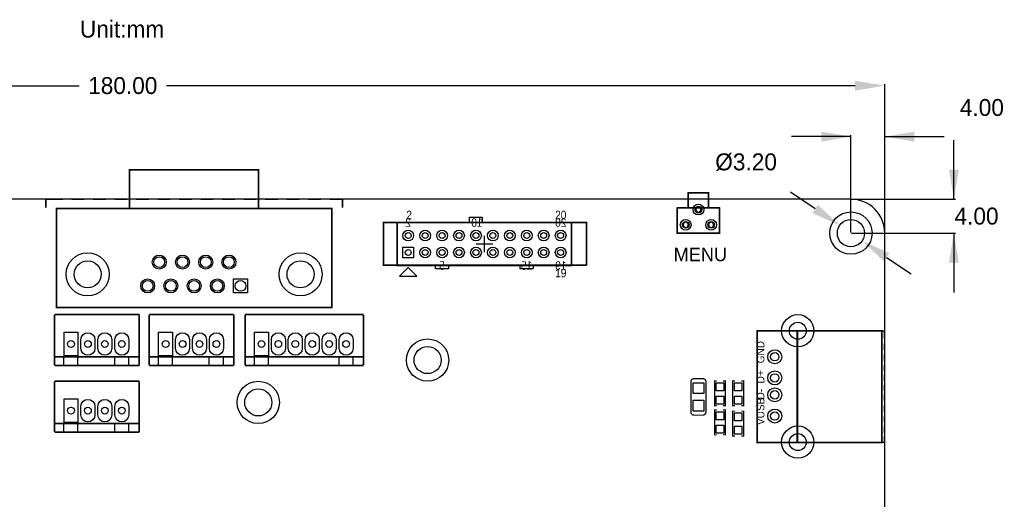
# Model space of a CAD drawing. Header units: millimetres. Extents: x -19 to 194, y -4 to 174.
# Tile 7 of 7: x 78 to 194, y 95 to 151. Entities that reach past the tile are written whole.
import ezdxf
from ezdxf.enums import TextEntityAlignment as Align

# ---------------------------------------------------------------- set-up
doc = ezdxf.new("R2010")
doc.units = ezdxf.units.MM
doc.header["$MEASUREMENT"] = 0
doc.layers.get('0').update_dxf_attribs({"linetype": 'CONTINUOUS'})
doc.layers.get('Defpoints').update_dxf_attribs({"linetype": 'CONTINUOUS'})
for name, color, linetype in [('DRILL', 4, 'CONTINUOUS'), ('OUTLINE', 3, 'CONTINUOUS'), ('PADS_BOT', 8, 'CONTINUOUS'), ('PADS_TOP', 7, 'CONTINUOUS'), ('SILK_BOT', 5, 'CONTINUOUS'), ('SILK_TOP', 6, 'CONTINUOUS')]:
    doc.layers.add(name, color=color, linetype=linetype)
doc.styles.get("Standard").update_dxf_attribs({"font": 'txt', "height": 2})
doc.dimstyles.get("Standard").update_dxf_attribs({"dimtxt": 0.18, "dimasz": 0.18, "dimexe": 0.18, "dimexo": 0.0625, "dimgap": 0.09, "dimtad": 0, "dimtih": 1, "dimtoh": 1, "dimdec": 4, "dimzin": 0, "dimdsep": 46, "dimtxsty": 'STANDARD', "dimcen": 0.09, "dimadec": 0, "dimazin": 0, "dimtfac": 1, "dimtdec": 4, "dimtofl": 0, "dimtmove": 0, "dimatfit": 3, "dimfxl": 1, "dimtolj": 1, "dimtzin": 0, "dimarcsym": 0})

# ---------------------------------------------------------------- blocks, each defined once
blk = doc.blocks.new('FIGURE_CIRCLE')
blk.add_circle((0, 0), 0.5)
blk = doc.blocks.new('*D12')
at = {"color": 0, "linetype": 'ByBlock', "lineweight": -2}
for p, q in [((0, 126.06), (0, 143.6)), ((3.5, 143.42), (84.83, 143.42)), ((176.5, 143.42), (95.17, 143.42)), ((180, 126.06), (180, 143.6))]:
    blk.add_line(p, q, dxfattribs=at)
at = {"color": 0}
for points in [[(3.5, 144), (3.5, 142.84), (0, 143.42)], [(176.5, 142.84), (176.5, 144), (180, 143.42)]]:
    blk.add_solid(points, dxfattribs=at)
at = {"layer": 'Defpoints', "color": 0}
for p in [(180, 143.42), (0, 126), (180, 126)]:
    blk.add_point(p, dxfattribs=at)
at = {"color": 0, "linetype": 'ByBlock', "insert": (90, 143.42), "char_height": 2, "attachment_point": 5}
blk.add_mtext('\\A1;180.00', dxfattribs=at)
blk = doc.blocks.new('*D18')
at = {"color": 0, "linetype": 'ByBlock', "lineweight": -2}
for p, q in [((176, 137.4), (169, 137.4)), ((176, 126.06), (176, 137.58)), ((180, 126.06), (180, 137.58)), ((180, 137.4), (187, 137.4))]:
    blk.add_line(p, q, dxfattribs=at)
at = {"color": 0}
for points in [[(172.5, 136.82), (172.5, 137.99), (176, 137.4)], [(183.5, 137.99), (183.5, 136.82), (180, 137.4)]]:
    blk.add_solid(points, dxfattribs=at)
at = {"layer": 'Defpoints', "color": 0}
for p in [(180, 137.4), (176, 126), (180, 126)]:
    blk.add_point(p, dxfattribs=at)
at = {"color": 0, "linetype": 'ByBlock', "insert": (191.47, 140.83), "char_height": 2, "attachment_point": 5}
blk.add_mtext('\\A1;4.00', dxfattribs=at)
blk = doc.blocks.new('*D19')
at = {"color": 0, "linetype": 'ByBlock', "lineweight": -2}
for p, q in [((188.16, 130), (188.16, 137)), ((176.06, 130), (188.34, 130)), ((176.06, 126), (188.34, 126)), ((188.16, 126), (188.16, 119))]:
    blk.add_line(p, q, dxfattribs=at)
at = {"color": 0}
for points in [[(187.58, 133.5), (188.75, 133.5), (188.16, 130)], [(188.75, 122.5), (187.58, 122.5), (188.16, 126)]]:
    blk.add_solid(points, dxfattribs=at)
at = {"layer": 'Defpoints', "color": 0}
for p in [(176, 130), (188.16, 130), (176, 126)]:
    blk.add_point(p, dxfattribs=at)
at = {"color": 0, "linetype": 'ByBlock', "insert": (190.84, 128), "char_height": 2, "attachment_point": 5}
blk.add_mtext('\\A1;4.00', dxfattribs=at)
blk = doc.blocks.new('*D20')
at = {"color": 0, "linetype": 'ByBlock', "lineweight": -2}
for p, q in [((171.78, 128.86), (168.88, 130.82)), ((180.22, 123.14), (183.12, 121.18))]:
    blk.add_line(p, q, dxfattribs=at)
at = {"color": 0}
for points in [[(171.45, 128.38), (172.1, 129.34), (174.68, 126.9)], [(180.55, 123.62), (179.9, 122.66), (177.32, 125.1)]]:
    blk.add_solid(points, dxfattribs=at)
at = {"layer": 'Defpoints', "color": 0}
for p in [(174.68, 126.9), (177.32, 125.1)]:
    blk.add_point(p, dxfattribs=at)
at = {"color": 0, "linetype": 'ByBlock', "insert": (163.62, 134.38), "char_height": 2, "attachment_point": 5}
blk.add_mtext('\\A1;%%c3.20', dxfattribs=at)

msp = doc.modelspace()

# ---------------------------------------------------------------- linework, layer by layer
at = {"layer": 'OUTLINE'}
msp.add_lwpolyline([(3.999992, 0), (175.999902, 0, 0.414214), (179.999894, 3.999992), (179.999894, 126.000002, 0.414214), (175.999902, 129.999994), (3.999992, 129.999994, 0.414214), (0, 126.000002), (0, 3.999992, 0.414214)], format="xyb", close=True, dxfattribs=at)
at = {"layer": 'PADS_BOT'}
for points in [[(123.080018, 123.079002), (123.080018, 124.349002), (124.350018, 124.349002), (124.350018, 123.079002)], [(103.0859, 120.5865), (104.7369, 120.5865), (104.7369, 118.9355), (103.0859, 118.9355)], [(83.058508, 111.502952), (83.058508, 114.303048), (84.709508, 114.303048), (84.709508, 111.502952)], [(94.234508, 111.502952), (94.234508, 114.303048), (95.885508, 114.303048), (95.885508, 111.502952)], [(105.55351, 111.502952), (105.55351, 114.303048), (107.20451, 114.303048), (107.20451, 111.502952)], [(83.058508, 103.628952), (83.058508, 106.429048), (84.709508, 106.429048), (84.709508, 103.628952)]]:
    msp.add_lwpolyline(points, close=True, dxfattribs=at)
for points in [[(86.709504, 113.411), (86.709504, 112.395, -1), (85.058504, 112.395), (85.058504, 113.411, -1)], [(88.7095, 113.411), (88.7095, 112.395, -1), (87.0585, 112.395), (87.0585, 113.411, -1)], [(90.709496, 113.411), (90.709496, 112.395, -1), (89.058496, 112.395), (89.058496, 113.411, -1)], [(97.885504, 113.411), (97.885504, 112.395, -1), (96.234504, 112.395), (96.234504, 113.411, -1)], [(99.8855, 113.411), (99.8855, 112.395, -1), (98.2345, 112.395), (98.2345, 113.411, -1)], [(101.885496, 113.411), (101.885496, 112.395, -1), (100.234496, 112.395), (100.234496, 113.411, -1)], [(109.204506, 113.411), (109.204506, 112.395, -1), (107.553506, 112.395), (107.553506, 113.411, -1)], [(111.204502, 113.411), (111.204502, 112.395, -1), (109.553502, 112.395), (109.553502, 113.411, -1)], [(113.204498, 113.411), (113.204498, 112.395, -1), (111.553498, 112.395), (111.553498, 113.411, -1)], [(115.204494, 113.411), (115.204494, 112.395, -1), (113.553494, 112.395), (113.553494, 113.411, -1)], [(117.20449, 113.411), (117.20449, 112.395, -1), (115.55349, 112.395), (115.55349, 113.411, -1)], [(86.709504, 105.537), (86.709504, 104.521, -1), (85.058504, 104.521), (85.058504, 105.537, -1)], [(88.7095, 105.537), (88.7095, 104.521, -1), (87.0585, 104.521), (87.0585, 105.537, -1)], [(90.709496, 105.537), (90.709496, 104.521, -1), (89.058496, 104.521), (89.058496, 105.537, -1)]]:
    msp.add_lwpolyline(points, format="xyb", close=True, dxfattribs=at)
for centre, radius in [((157.988, 128.778), 0.635), ((176.000004, 126.000002), 2.499995), ((156.48813, 126.977902), 0.635), ((159.488124, 126.977902), 0.635), ((123.715018, 125.713998), 0.635), ((125.715014, 125.713998), 0.635), ((127.71501, 125.713998), 0.635), ((129.715006, 125.713998), 0.635), ((131.715002, 125.713998), 0.635), ((133.714998, 125.713998), 0.635), ((135.714994, 125.713998), 0.635), ((137.71499, 125.713998), 0.635), ((139.714986, 125.713998), 0.635), ((141.714982, 125.713998), 0.635), ((85.852, 121.1326), 2.54), ((94.3102, 122.5804), 0.8255), ((97.0534, 122.5804), 0.8255), ((99.7966, 122.5804), 0.8255), ((102.5398, 122.5804), 0.8255), ((110.998, 121.1326), 2.54), ((125.715014, 123.714002), 0.635), ((127.71501, 123.714002), 0.635), ((129.715006, 123.714002), 0.635), ((131.715002, 123.714002), 0.635), ((133.714998, 123.714002), 0.635), ((135.714994, 123.714002), 0.635), ((137.71499, 123.714002), 0.635), ((139.714986, 123.714002), 0.635), ((141.714982, 123.714002), 0.635), ((92.9386, 119.761), 0.8255), ((95.6818, 119.761), 0.8255), ((98.425, 119.761), 0.8255), ((101.1682, 119.761), 0.8255), ((169.7228, 114.46764), 1.905), ((126.000002, 111.000007), 2.499995), ((167.005, 111.39424), 0.8255), ((167.005, 108.89234), 0.8255), ((105.999991, 105.999991), 2.499995), ((167.005, 106.89844), 0.8255), ((167.005, 104.394), 0.8255), ((169.7228, 101.31044), 1.905)]:
    msp.add_circle(centre, radius, dxfattribs=at)
at = {"layer": 'PADS_TOP'}
for points in [[(123.080018, 123.079002), (123.080018, 124.349002), (124.350018, 124.349002), (124.350018, 123.079002)], [(103.0859, 120.5865), (104.7369, 120.5865), (104.7369, 118.9355), (103.0859, 118.9355)], [(83.058508, 111.502952), (83.058508, 114.303048), (84.709508, 114.303048), (84.709508, 111.502952)], [(94.234508, 111.502952), (94.234508, 114.303048), (95.885508, 114.303048), (95.885508, 111.502952)], [(105.55351, 111.502952), (105.55351, 114.303048), (107.20451, 114.303048), (107.20451, 111.502952)], [(157.353, 108.331), (158.623, 108.331), (158.623, 107.061), (157.353, 107.061)], [(160.9725, 107.3785), (160.0835, 107.3785), (160.0835, 108.3183), (160.9725, 108.3183)], [(163.1315, 107.3785), (162.2425, 107.3785), (162.2425, 108.3183), (163.1315, 108.3183)], [(83.058508, 103.628952), (83.058508, 106.429048), (84.709508, 106.429048), (84.709508, 103.628952)], [(157.353, 106.2482), (158.623, 106.2482), (158.623, 104.9782), (157.353, 104.9782)], [(160.9725, 105.8037), (160.0835, 105.8037), (160.0835, 106.7435), (160.9725, 106.7435)], [(163.1315, 105.8037), (162.2425, 105.8037), (162.2425, 106.7435), (163.1315, 106.7435)], [(160.9725, 103.9495), (160.0835, 103.9495), (160.0835, 104.8893), (160.9725, 104.8893)], [(163.1315, 103.8225), (162.2425, 103.8225), (162.2425, 104.7623), (163.1315, 104.7623)], [(160.9725, 102.3747), (160.0835, 102.3747), (160.0835, 103.3145), (160.9725, 103.3145)], [(163.1315, 102.2477), (162.2425, 102.2477), (162.2425, 103.1875), (163.1315, 103.1875)]]:
    msp.add_lwpolyline(points, close=True, dxfattribs=at)
for points in [[(86.709504, 113.411), (86.709504, 112.395, -1), (85.058504, 112.395), (85.058504, 113.411, -1)], [(88.7095, 113.411), (88.7095, 112.395, -1), (87.0585, 112.395), (87.0585, 113.411, -1)], [(90.709496, 113.411), (90.709496, 112.395, -1), (89.058496, 112.395), (89.058496, 113.411, -1)], [(97.885504, 113.411), (97.885504, 112.395, -1), (96.234504, 112.395), (96.234504, 113.411, -1)], [(99.8855, 113.411), (99.8855, 112.395, -1), (98.2345, 112.395), (98.2345, 113.411, -1)], [(101.885496, 113.411), (101.885496, 112.395, -1), (100.234496, 112.395), (100.234496, 113.411, -1)], [(109.204506, 113.411), (109.204506, 112.395, -1), (107.553506, 112.395), (107.553506, 113.411, -1)], [(111.204502, 113.411), (111.204502, 112.395, -1), (109.553502, 112.395), (109.553502, 113.411, -1)], [(113.204498, 113.411), (113.204498, 112.395, -1), (111.553498, 112.395), (111.553498, 113.411, -1)], [(115.204494, 113.411), (115.204494, 112.395, -1), (113.553494, 112.395), (113.553494, 113.411, -1)], [(117.20449, 113.411), (117.20449, 112.395, -1), (115.55349, 112.395), (115.55349, 113.411, -1)], [(86.709504, 105.537), (86.709504, 104.521, -1), (85.058504, 104.521), (85.058504, 105.537, -1)], [(88.7095, 105.537), (88.7095, 104.521, -1), (87.0585, 104.521), (87.0585, 105.537, -1)], [(90.709496, 105.537), (90.709496, 104.521, -1), (89.058496, 104.521), (89.058496, 105.537, -1)]]:
    msp.add_lwpolyline(points, format="xyb", close=True, dxfattribs=at)
for centre, radius in [((157.988, 128.778), 0.635), ((176.000004, 126.000002), 2.499995), ((156.48813, 126.977902), 0.635), ((159.488124, 126.977902), 0.635), ((123.715018, 125.713998), 0.635), ((125.715014, 125.713998), 0.635), ((127.71501, 125.713998), 0.635), ((129.715006, 125.713998), 0.635), ((131.715002, 125.713998), 0.635), ((133.714998, 125.713998), 0.635), ((135.714994, 125.713998), 0.635), ((137.71499, 125.713998), 0.635), ((139.714986, 125.713998), 0.635), ((141.714982, 125.713998), 0.635), ((85.852, 121.1326), 2.54), ((94.3102, 122.5804), 0.8255), ((97.0534, 122.5804), 0.8255), ((99.7966, 122.5804), 0.8255), ((102.5398, 122.5804), 0.8255), ((110.998, 121.1326), 2.54), ((125.715014, 123.714002), 0.635), ((127.71501, 123.714002), 0.635), ((129.715006, 123.714002), 0.635), ((131.715002, 123.714002), 0.635), ((133.714998, 123.714002), 0.635), ((135.714994, 123.714002), 0.635), ((137.71499, 123.714002), 0.635), ((139.714986, 123.714002), 0.635), ((141.714982, 123.714002), 0.635), ((92.9386, 119.761), 0.8255), ((95.6818, 119.761), 0.8255), ((98.425, 119.761), 0.8255), ((101.1682, 119.761), 0.8255), ((169.7228, 114.46764), 1.905), ((126.000002, 111.000007), 2.499995), ((167.005, 111.39424), 0.8255), ((167.005, 108.89234), 0.8255), ((105.999991, 105.999991), 2.499995), ((167.005, 106.89844), 0.8255), ((167.005, 104.394), 0.8255), ((169.7228, 101.31044), 1.905)]:
    msp.add_circle(centre, radius, dxfattribs=at)
at = {"layer": 'SILK_TOP'}
for points, const_width in [([(106.045, 128.905), (106.045, 133.477), (90.805, 133.477), (90.805, 128.905)], 0.2032), ([(159.18815, 130.777996), (156.788104, 130.777996)], 0.199898), ([(156.788104, 130.777996), (156.788104, 128.977898)], 0.199898), ([(159.18815, 130.777996), (159.18815, 128.977898)], 0.199898), ([(81.407, 130.0226), (80.899, 130.0226), (80.899, 129.0066)], 0.2032), ([(82.931, 130.0226), (81.407, 130.0226)], 0.2032), ([(85.471, 130.0226), (83.947, 130.0226)], 0.2032), ([(88.011, 130.0226), (86.487, 130.0226)], 0.2032), ([(90.551, 130.0226), (89.027, 130.0226)], 0.2032), ([(93.091, 130.0226), (91.567, 130.0226)], 0.2032), ([(95.631, 130.0226), (94.107, 130.0226)], 0.2032), ([(98.171, 130.0226), (96.647, 130.0226)], 0.2032), ([(100.711, 130.0226), (99.187, 130.0226)], 0.2032), ([(103.251, 130.0226), (101.727, 130.0226)], 0.2032), ([(105.791, 130.0226), (104.267, 130.0226)], 0.2032), ([(108.331, 130.0226), (106.807, 130.0226)], 0.2032), ([(110.871, 130.0226), (109.347, 130.0226)], 0.2032), ([(113.411, 130.0226), (111.887, 130.0226)], 0.2032), ([(115.951, 130.0226), (114.427, 130.0226)], 0.2032), ([(115.951, 130.0226), (115.951, 129.0066)], 0.2032), ([(160.488122, 128.977898), (155.488132, 128.977898)], 0.199898), ([(155.488132, 128.977898), (155.488132, 125.977904)], 0.199898), ([(160.488122, 128.977898), (160.488122, 125.977904)], 0.199898), ([(144.78, 122.174), (144.78, 127.254), (120.777, 127.254), (120.777, 122.174)], 0.199898), ([(122.71502, 127.254), (122.415046, 127.254), (122.415046, 122.174), (122.71502, 122.174)], 0.2032), ([(122.71502, 127.254), (143.014954, 127.254), (143.014954, 122.174), (122.71502, 122.174)], 0.2032), ([(133.714998, 124.714), (132.715, 124.714), (132.715, 125.713998)], 0.150114), ([(160.488122, 125.977904), (155.488132, 125.977904)], 0.199898), ([(131.715002, 124.714), (132.715, 124.714), (132.715, 123.714002)], 0.150114), ([(120.715024, 122.213878), (144.714976, 122.213878)], 0.199898), ([(81.942915, 116.377999), (81.942915, 110.378011)], 0.199898), ([(81.942915, 116.377999), (91.936316, 116.377999)], 0.199898), ([(91.936316, 116.377999), (91.936316, 110.378011)], 0.199898), ([(93.118915, 116.377999), (93.118915, 110.378011)], 0.199898), ([(93.118915, 116.377999), (103.112316, 116.377999)], 0.199898), ([(103.112316, 116.377999), (103.112316, 110.378011)], 0.199898), ([(104.437891, 116.377999), (104.437891, 110.378011)], 0.199898), ([(104.437891, 116.377999), (114.567487, 116.37772), (118.431285, 116.377999)], 0.199898), ([(118.431285, 116.377999), (118.431285, 110.378011)], 0.199898), ([(169.7228, 114.46764), (164.9349, 114.46764), (164.9349, 101.25964), (179.6669, 101.25964), (179.6669, 114.46764), (169.71264, 114.46764), (169.672, 114.427), (169.672, 101.346)], 0.2032), ([(179.6542, 114.4524), (179.959, 114.4524), (179.959, 113.538)], 0.1524), ([(179.959, 112.9284), (179.959, 112.1918)], 0.1524), ([(179.959, 111.6838), (179.959, 110.9472)], 0.1524), ([(81.942915, 111.378009), (91.936316, 111.378009)], 0.199898), ([(93.118915, 111.378009), (103.112316, 111.378009)], 0.199898), ([(104.437891, 111.378009), (118.431285, 111.378009)], 0.199898), ([(179.959, 110.4646), (179.959, 109.728)], 0.1524), ([(81.942915, 110.378011), (91.936316, 110.378011)], 0.199898), ([(93.118915, 110.378011), (103.112316, 110.378011)], 0.199898), ([(104.437891, 110.378011), (118.431285, 110.378011)], 0.199898), ([(179.959, 109.2708), (179.959, 108.5342)], 0.1524), ([(81.942915, 108.503999), (81.942915, 102.503986)], 0.199898), ([(81.942915, 108.503999), (91.936316, 108.503999)], 0.199898), ([(91.936316, 108.503999), (91.936316, 102.503986)], 0.199898), ([(157.099, 108.4326), (157.099, 104.8766)], 0.1524), ([(158.877, 104.8766), (158.877, 108.4326)], 0.1524), ([(160.147, 105.6005), (159.893, 105.6005), (159.893, 108.5215), (160.147, 108.5215)], 0.1524), ([(160.909, 105.6005), (161.163, 105.6005), (161.163, 108.5215), (160.909, 108.5215)], 0.1524), ([(162.306, 105.6005), (162.052, 105.6005), (162.052, 108.5215), (162.306, 108.5215)], 0.1524), ([(163.068, 105.6005), (163.322, 105.6005), (163.322, 108.5215), (163.068, 108.5215)], 0.1524), ([(179.959, 108.1024), (179.959, 107.3658)], 0.1524), ([(179.959, 106.934), (179.959, 106.1974)], 0.1524), ([(160.147, 102.1715), (159.893, 102.1715), (159.893, 105.0925), (160.147, 105.0925)], 0.1524), ([(160.909, 102.1715), (161.163, 102.1715), (161.163, 105.0925), (160.909, 105.0925)], 0.1524), ([(162.306, 102.0445), (162.052, 102.0445), (162.052, 104.9655), (162.306, 104.9655)], 0.1524), ([(163.068, 102.0445), (163.322, 102.0445), (163.322, 104.9655), (163.068, 104.9655)], 0.1524), ([(179.959, 105.664), (179.959, 104.9274)], 0.1524), ([(81.942915, 103.504009), (91.936316, 103.504009)], 0.199898), ([(179.959, 104.4448), (179.959, 103.7082)], 0.1524), ([(81.942915, 102.503986), (91.936316, 102.503986)], 0.199898), ([(179.959, 103.124), (179.959, 102.3874)], 0.1524), ([(179.959, 102.0318), (179.959, 101.2698), (179.6542, 101.2698)], 0.1524)]:
    msp.add_lwpolyline(points, dxfattribs=dict(at, const_width=const_width))
at = {"layer": 'SILK_TOP', "const_width": 0.100076}
for points in [[(156.738066, 130.777996, 1), (156.838142, 130.777996, 1)], [(156.738066, 130.777996, 1), (156.838142, 130.777996, 1)], [(159.138112, 130.777996, 1), (159.237934, 130.777996, 1)], [(159.138112, 130.777996, 1), (159.237934, 130.777996, 1)], [(155.438094, 128.977898, 1), (155.537916, 128.977898, 1)], [(155.438094, 128.977898, 1), (155.537916, 128.977898, 1)], [(156.738066, 128.977898, 1), (156.838142, 128.977898, 1)], [(159.138112, 128.977898, 1), (159.237934, 128.977898, 1)], [(160.438084, 128.977898, 1), (160.537906, 128.977898, 1)], [(160.438084, 128.977898, 1), (160.537906, 128.977898, 1)], [(155.438094, 125.977904, 1), (155.537916, 125.977904, 1)], [(155.438094, 125.977904, 1), (155.537916, 125.977904, 1)], [(160.438084, 125.977904, 1), (160.537906, 125.977904, 1)], [(160.438084, 125.977904, 1), (160.537906, 125.977904, 1)]]:
    msp.add_lwpolyline(points, format="xyb", close=True, dxfattribs=at)
at = {"layer": 'SILK_TOP'}
for points in [[(157.637226, 128.778, 1), (158.338774, 128.778, 1)], [(157.637226, 128.778, 1), (158.338774, 128.778, 1)], [(157.688026, 128.778, 1), (158.287974, 128.778, 1)], [(156.137102, 126.977902, 1), (156.838904, 126.977902, 1)], [(156.137102, 126.977902, 1), (156.838904, 126.977902, 1)], [(156.187902, 126.977902, 1), (156.788104, 126.977902, 1)], [(159.13735, 126.977902, 1), (159.838898, 126.977902, 1)], [(159.13735, 126.977902, 1), (159.838898, 126.977902, 1)], [(159.18815, 126.977902, 1), (159.788098, 126.977902, 1)]]:
    msp.add_lwpolyline(points, format="xyb", close=True, dxfattribs=at)
at = {"layer": 'SILK_TOP', "const_width": 0.2032}
msp.add_lwpolyline([(114.681, 118.237), (114.681, 128.905), (82.169, 128.905), (82.169, 117.221), (114.681, 117.221)], close=True, dxfattribs=at)
at = {"layer": 'SILK_TOP'}
for points in [[(130.937, 127.254), (130.937, 127.889), (132.461, 127.889), (132.461, 127.254)], [(126.937008, 121.793), (126.937008, 122.174), (128.461008, 122.174), (128.461008, 121.793)], [(136.936988, 121.793), (136.936988, 122.174), (138.460988, 122.174), (138.460988, 121.793)], [(123.715018, 121.936002), (122.699018, 120.920002), (124.731018, 120.920002)], [(83.003923, 111.402901), (83.003923, 110.402903), (84.70392, 110.402903), (84.70392, 111.402901)], [(89.003911, 111.402901), (89.003911, 110.402903), (90.703908, 110.402903), (90.703908, 111.402901)], [(94.179898, 111.402901), (94.179898, 110.402903), (95.87992, 110.402903), (95.87992, 111.402901)], [(100.179911, 111.402901), (100.179911, 110.402903), (101.879908, 110.402903), (101.879908, 111.402901)], [(105.4989, 111.402901), (105.4989, 110.402903), (107.198897, 110.402903), (107.198897, 111.402901)], [(115.49888, 111.402901), (115.49888, 110.402903), (117.198902, 110.402903), (117.198902, 111.402901)], [(83.003923, 103.528901), (83.003923, 102.528903), (84.70392, 102.528903), (84.70392, 103.528901)], [(89.003911, 103.528901), (89.003911, 102.528903), (90.703908, 102.528903), (90.703908, 103.528901)]]:
    msp.add_lwpolyline(points, close=True, dxfattribs=at)
at = {"layer": 'SILK_TOP', "const_width": 0.1524}
for points in [[(157.099, 108.4326, -0.414214), (157.48, 108.8136), (158.496, 108.8136, -0.414214), (158.877, 108.4326)], [(158.877, 104.8766, -0.414214), (158.496, 104.4956), (157.48, 104.4956, -0.414214), (157.099, 104.8766)]]:
    msp.add_lwpolyline(points, format="xyb", dxfattribs=at)

# ---------------------------------------------------------------- block references
at = {"layer": 'DRILL'}
for p, xscale, yscale in [((157.988, 128.778), 0.7874, 0.7874), ((156.48813, 126.977902), 0.7874, 0.7874), ((159.488124, 126.977902), 0.7874, 0.7874), ((176.000004, 126.000002), 3.199892, 3.199892), ((123.715018, 125.713998), 0.699999, 0.699999), ((125.715014, 125.713998), 0.699999, 0.699999), ((127.71501, 125.713998), 0.699999, 0.699999), ((129.715006, 125.713998), 0.699999, 0.699999), ((131.715002, 125.713998), 0.699999, 0.699999), ((133.714998, 125.713998), 0.699999, 0.699999), ((135.714994, 125.713998), 0.699999, 0.699999), ((137.71499, 125.713998), 0.699999, 0.699999), ((139.714986, 125.713998), 0.699999, 0.699999), ((141.714982, 125.713998), 0.699999, 0.699999), ((123.715018, 123.714002), 0.699999, 0.699999), ((125.715014, 123.714002), 0.699999, 0.699999), ((127.71501, 123.714002), 0.699999, 0.699999), ((129.715006, 123.714002), 0.699999, 0.699999), ((131.715002, 123.714002), 0.699999, 0.699999), ((133.714998, 123.714002), 0.699999, 0.699999), ((135.714994, 123.714002), 0.699999, 0.699999), ((137.71499, 123.714002), 0.699999, 0.699999), ((139.714986, 123.714002), 0.699999, 0.699999), ((141.714982, 123.714002), 0.699999, 0.699999), ((85.852, 121.1326), 3.2004, 3.2004), ((94.3102, 122.5804), 1.27, 1.27), ((97.0534, 122.5804), 1.27, 1.27), ((99.7966, 122.5804), 1.27, 1.27), ((102.5398, 122.5804), 1.27, 1.27), ((110.998, 121.1326), 3.2004, 3.2004), ((92.9386, 119.761), 1.27, 1.27), ((95.6818, 119.761), 1.27, 1.27), ((98.425, 119.761), 1.27, 1.27), ((101.1682, 119.761), 1.27, 1.27), ((103.9114, 119.761), 1.27, 1.27), ((169.7228, 114.46764), 1.999996, 1.999996), ((83.884008, 112.903), 0.8001, 0.8001), ((85.884004, 112.903), 0.8001, 0.8001), ((87.884, 112.903), 0.8001, 0.8001), ((89.883996, 112.903), 0.8001, 0.8001), ((95.060008, 112.903), 0.8001, 0.8001), ((97.060004, 112.903), 0.8001, 0.8001), ((99.06, 112.903), 0.8001, 0.8001), ((101.059996, 112.903), 0.8001, 0.8001), ((106.37901, 112.903), 0.8001, 0.8001), ((108.379006, 112.903), 0.8001, 0.8001), ((110.379002, 112.903), 0.8001, 0.8001), ((112.378998, 112.903), 0.8001, 0.8001), ((114.378994, 112.903), 0.8001, 0.8001), ((116.37899, 112.903), 0.8001, 0.8001), ((126.000002, 111.000007), 3.199892, 3.199892), ((167.005, 111.39424), 0.999998, 0.999998), ((167.005, 108.89234), 0.999998, 0.999998), ((105.999991, 105.999991), 3.199892, 3.199892), ((167.005, 106.89844), 0.999998, 0.999998), ((83.884008, 105.029), 0.8001, 0.8001), ((85.884004, 105.029), 0.8001, 0.8001), ((87.884, 105.029), 0.8001, 0.8001), ((89.883996, 105.029), 0.8001, 0.8001), ((167.005, 104.394), 0.999998, 0.999998), ((169.7228, 101.31044), 1.999996, 1.999996)]:
    msp.add_blockref('FIGURE_CIRCLE', p, dxfattribs=dict(at, xscale=xscale, yscale=yscale))

# ---------------------------------------------------------------- texts
at = {"linetype": 'ByBlock'}
msp.add_text('Unit:mm', height=2, dxfattribs=at).set_placement((84.940937, 149.100447))
at = {"layer": 'SILK_BOT', "text_generation_flag": 2, "width": 0.875}
for s, p in [('2', (123.698, 126.746)), ('10', (131.826, 126.746)), ('20', (141.732, 126.746)), ('5', (127.699008, 121.666)), ('15', (137.698988, 121.666)), ('19', (141.732, 121.666))]:
    msp.add_text(s, height=1.016, dxfattribs=at).set_placement(p, align=Align.CENTER)
at = {"layer": 'SILK_TOP', "width": 0.875}
for s, p in [('2', (123.825, 127.635)), ('20', (141.732, 127.635)), ('19', (141.732, 120.777))]:
    msp.add_text(s, height=1.016, dxfattribs=at).set_placement(p, align=Align.CENTER)
at = {"layer": 'SILK_TOP'}
msp.add_text('MENU', height=1.6002, dxfattribs=at).set_placement((155.067, 122.682))
for s, p in [('GND', (165.777367, 110.617)), ('D+', (165.777367, 108.2548)), ('D-', (165.777367, 106.3498)), ('VUSB', (165.777367, 103.3272))]:
    msp.add_text(s, height=0.889, rotation=90, dxfattribs=at).set_placement(p)

# ---------------------------------------------------------------- dimensions: what is measured, and where the dimension line sits
at = {"linetype": 'ByBlock'}
dim = msp.add_linear_dim(base=(179.999894, 143.420292), p1=(0, 126.000002), p2=(179.999894, 126.000002), dimstyle='Standard', override={"dimtxt": 3.5, "dimasz": 3.5, "dimgap": 1, "dimdec": 2, "dimcen": 0, "dimtdec": 3, "dimtmove": 2}, dxfattribs=at)
dim.commit()
dim.dimension.update_dxf_attribs({"geometry": '*D12', "text_midpoint": (89.999947, 143.420292)})
dim = msp.add_linear_dim(base=(179.999894, 137.402163), p1=(176.000004, 126.000002), p2=(179.999894, 126.000005), dimstyle='Standard', override={"dimtxt": 3.5, "dimasz": 3.5, "dimgap": 1, "dimdec": 2, "dimcen": 0, "dimtdec": 3, "dimtmove": 2}, dxfattribs=at)
dim.commit()
dim.dimension.update_dxf_attribs({"geometry": '*D18', "text_midpoint": (191.468953, 140.832163), "dimtype": 160})
dim = msp.add_linear_dim(base=(188.162639, 129.999994), p1=(176.000004, 126.000002), p2=(176.000004, 129.999994), angle=90, dimstyle='Standard', override={"dimtxt": 3.5, "dimasz": 3.5, "dimgap": 1, "dimdec": 2, "dimcen": 0, "dimtdec": 3, "dimtmove": 2}, dxfattribs=at)
dim.commit()
dim.dimension.update_dxf_attribs({"geometry": '*D19', "text_midpoint": (190.842639, 127.999998)})
dim = msp.add_diameter_dim_2p(p1=(177.324839, 125.102985), p2=(174.675169, 126.897019), dimstyle='Standard', override={"dimtxt": 3.5, "dimasz": 3.5, "dimgap": 1, "dimdec": 2, "dimcen": 0, "dimtdec": 3, "dimtmove": 2}, dxfattribs=at)
dim.commit()
dim.dimension.update_dxf_attribs({"geometry": '*D20', "text_midpoint": (163.621941, 134.380926), "dimtype": 163})

doc.saveas('drawing.dxf')
